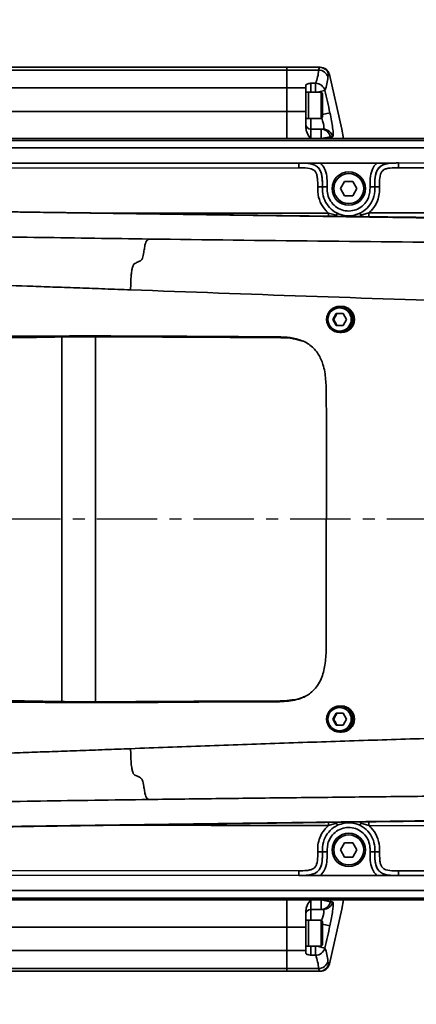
# Model space of a CAD drawing. Header units: millimetres. Extents: x 13873 to 18697, y 1443 to 6366.
# Tile 9 of 27: x 16309 to 16392, y 3284 to 3491. Entities that reach past the tile are written whole.
import ezdxf

# ---------------------------------------------------------------- set-up
doc = ezdxf.new("R2010")
doc.units = ezdxf.units.MM
doc.header["$PDSIZE"] = -1
doc.linetypes.add('CENTERX2', pattern=[20.32, 12.7, -2.54, 2.54, -2.54])
doc.styles.add('标准汉字', font='gbenor.shx', dxfattribs={"bigfont": 'gbcbig.shx'})
doc.dimstyles.new('ISO-25', dxfattribs={"dimscale": 5, "dimtxt": 3.5, "dimasz": 4.5, "dimexe": 3.5, "dimexo": 0.625, "dimtad": 1, "dimdec": 1, "dimdsep": 46, "dimtxsty": '标准汉字', "dimcen": 2.5, "dimclrd": 1, "dimclre": 1, "dimadec": 0, "dimazin": 0, "dimtfac": 1, "dimtdec": 1, "dimtmove": 1, "dimatfit": 3, "dimfxl": 1, "dimarcsym": 0})

# ---------------------------------------------------------------- blocks, each defined once
blk = doc.blocks.new('*D28')
at = {"color": 1, "lineweight": -2, "transparency": 16777216}
for p, q in [((16691.18, 3760.86), (16630.73, 3732.71)), ((15885.1, 3385.53), (16610.33, 3723.22))]:
    blk.add_line(p, q, dxfattribs=at)
at = {"color": 1, "transparency": 16777216}
blk.add_solid([(16629.15, 3736.11), (16632.31, 3729.32), (16610.33, 3723.22)], dxfattribs=at)
at = {"layer": 'Defpoints', "color": 0, "transparency": 16777216}
for p in [(16610.33, 3723.22), (15885.1, 3385.53)]:
    blk.add_point(p, dxfattribs=at)
at = {"color": 0, "transparency": 16777216, "insert": (16666.14, 3762.3), "char_height": 17.5, "attachment_point": 5, "rotation": 24.9678, "style": '标准汉字'}
blk.add_mtext('R800', dxfattribs=at)

msp = doc.modelspace()

# ---------------------------------------------------------------- linework, layer by layer
at = {"linetype": 'Continuous', "lineweight": 35}
for p, q in [((15790.1, 3480.53), (16365.1, 3480.53)), ((16365.1, 3479.95), (15790.1, 3479.95)), ((16371.92, 3480.53), (16365.1, 3480.53)), ((16365.1, 3480.53), (16365.1, 3479.95)), ((16371.77, 3479.95), (16365.1, 3479.95)), ((16365.1, 3479.95), (16365.1, 3476.18)), ((16371.77, 3479.95), (16371.92, 3480.53)), ((16371.92, 3480.53), (16372.08, 3480.53)), ((16373.86, 3479), (16373.71, 3478.44)), ((16374.02, 3479), (16373.86, 3479)), ((16369.1, 3476.18), (16369.1, 3476.84)), ((16370.1, 3477.18), (16371.14, 3477.18)), ((16370.1, 3477.18), (16370.1, 3475.28)), ((16371.14, 3475.28), (16371.14, 3477.18)), ((15790.1, 3476.18), (16365.1, 3476.18)), ((16365.1, 3476.18), (16365.1, 3471.24)), ((16369.1, 3476.18), (16365.1, 3476.18)), ((16369.1, 3471.24), (16369.1, 3476.18)), ((16369.6, 3475.28), (16369.1, 3475.28)), ((16372.3, 3475.28), (16369.6, 3475.28)), ((16369.6, 3473.58), (16369.6, 3475.28)), ((16369.6, 3475.28), (16369.6, 3469.78)), ((16371.49, 3475.28), (16373.08, 3475.65)), ((16372.6, 3474.98), (16372.3, 3475.28)), ((16372.3, 3473.58), (16372.3, 3475.28)), ((16372.6, 3474.98), (16372.6, 3473.47)), ((16369.6, 3469.78), (16369.6, 3473.58)), ((16372.3, 3469.78), (16372.3, 3473.58)), ((16372.6, 3473.47), (16372.6, 3470.08)), ((16365.1, 3471.24), (15960.86, 3471.24)), ((16369.1, 3471.24), (16365.1, 3471.24)), ((16365.1, 3471.24), (16365.1, 3465.53)), ((16369.1, 3467.77), (16369.1, 3471.24)), ((16372.6, 3470.62), (16374.14, 3470.96)), ((16369.1, 3469.78), (16369.6, 3469.78)), ((16369.6, 3469.78), (16372.3, 3469.78)), ((16370.1, 3469.78), (16370.1, 3467.53)), ((16372.3, 3469.78), (16372.6, 3470.08)), ((16370.1, 3467.53), (16370.1, 3465.53)), ((16370.1, 3467.53), (16372.31, 3467.53)), ((16372.31, 3465.53), (16372.31, 3467.53)), ((16372.31, 3467.53), (16372.76, 3467.53)), ((16205.1, 3465.53), (16745.1, 3465.53)), ((16745.1, 3465.14), (16205.1, 3465.14)), ((16372.31, 3465.53), (16374.25, 3465.93)), ((16374.71, 3465.93), (16374.25, 3465.93)), ((16374.25, 3465.93), (16374.34, 3465.53)), ((16205.1, 3463.58), (16745.1, 3463.58)), ((16228.3, 3460.32), (16525.56, 3460.5)), ((16240.69, 3460.32), (16367.57, 3460.4)), ((16367.57, 3459.4), (16367.57, 3460.4)), ((16367.57, 3460.4), (16367.57, 3460.4)), ((16372.08, 3460.41), (16384.06, 3460.41)), ((16388.57, 3460.41), (16518.13, 3460.49)), ((16388.57, 3460.42), (16388.57, 3460.41)), ((16388.57, 3459.41), (16388.57, 3460.41)), ((16367.57, 3459.4), (16240.69, 3459.32)), ((16518.13, 3459.49), (16388.57, 3459.41)), ((16376.36, 3455.03), (16377.23, 3456.53)), ((16377.23, 3456.53), (16378.96, 3456.53)), ((16378.96, 3456.53), (16379.83, 3455.03)), ((16371.57, 3455.4), (16372.57, 3455.4)), ((16372.57, 3455.4), (16373.57, 3455.4)), ((16377.23, 3453.53), (16376.36, 3455.03)), ((16379.83, 3455.03), (16378.96, 3453.53)), ((16383.57, 3455.42), (16382.57, 3455.42)), ((16384.57, 3455.41), (16383.57, 3455.41)), ((16378.96, 3453.53), (16377.23, 3453.53)), ((16491.41, 3447.49), (16249.32, 3450.91)), ((16373.83, 3449.9), (16375.55, 3449.42)), ((16373.83, 3449.9), (16373.83, 3449.22)), ((16380.61, 3449.43), (16382.33, 3449.91)), ((16382.33, 3449.91), (16491.41, 3450.02)), ((16382.33, 3449.91), (16382.33, 3449.11)), ((16375.55, 3449.42), (16375.74, 3449.84)), ((16380.61, 3449.43), (16380.41, 3449.84)), ((16376.49, 3430.28), (16376.21, 3430.28)), ((16376.55, 3430.28), (16376.49, 3430.28)), ((16374.75, 3427.53), (16375.46, 3428.78)), ((16375.46, 3426.28), (16374.75, 3427.53)), ((16374.93, 3427.53), (16374.75, 3427.53)), ((16375.46, 3428.78), (16376.9, 3428.78)), ((16376.9, 3428.78), (16377.62, 3427.53)), ((16377.62, 3427.53), (16376.9, 3426.28)), ((16376.9, 3426.28), (16375.46, 3426.28)), ((16317.79, 3347.21), (16317.79, 3423.86)), ((16324.83, 3347.16), (16324.83, 3423.89)), ((16376.21, 3424.78), (16376.49, 3424.78)), ((16376.49, 3424.78), (16376.55, 3424.78)), ((16374.75, 3343.53), (16375.46, 3344.78)), ((16375.46, 3344.78), (16376.9, 3344.78)), ((16376.49, 3346.28), (16376.21, 3346.28)), ((16376.55, 3346.28), (16376.49, 3346.28)), ((16376.9, 3344.78), (16377.62, 3343.53)), ((16375.46, 3342.28), (16374.75, 3343.53)), ((16374.93, 3343.53), (16374.75, 3343.53)), ((16376.9, 3342.28), (16375.46, 3342.28)), ((16377.62, 3343.53), (16376.9, 3342.28)), ((16376.21, 3340.78), (16376.49, 3340.78)), ((16376.49, 3340.78), (16376.55, 3340.78)), ((16249.32, 3320.15), (16491.41, 3323.57)), ((16373.83, 3321.16), (16373.83, 3321.84)), ((16375.55, 3321.64), (16373.83, 3321.16)), ((16375.74, 3321.22), (16375.55, 3321.64)), ((16380.41, 3321.22), (16380.61, 3321.63)), ((16382.33, 3321.16), (16380.61, 3321.63)), ((16382.33, 3321.16), (16382.33, 3321.95)), ((16376.36, 3316.03), (16377.23, 3317.53)), ((16377.23, 3317.53), (16378.96, 3317.53)), ((16378.96, 3317.53), (16379.83, 3316.03)), ((16372.57, 3315.66), (16371.57, 3315.66)), ((16373.57, 3315.66), (16372.57, 3315.66)), ((16377.23, 3314.53), (16376.36, 3316.03)), ((16379.83, 3316.03), (16378.96, 3314.53)), ((16382.57, 3315.65), (16383.57, 3315.65)), ((16383.57, 3315.65), (16384.57, 3315.65)), ((16378.96, 3314.53), (16377.23, 3314.53)), ((16240.69, 3311.74), (16367.57, 3311.66)), ((16367.57, 3310.66), (16367.57, 3311.66)), ((16388.57, 3311.65), (16518.13, 3311.57)), ((16388.57, 3310.65), (16388.57, 3311.65)), ((16525.56, 3310.56), (16228.3, 3310.74)), ((16367.57, 3310.66), (16240.69, 3310.74)), ((16367.57, 3310.66), (16367.57, 3310.66)), ((16384.06, 3310.65), (16372.08, 3310.66)), ((16518.13, 3310.57), (16388.57, 3310.65)), ((16388.57, 3310.65), (16388.57, 3310.65)), ((16745.1, 3307.48), (16205.1, 3307.48)), ((16205.1, 3305.92), (16745.1, 3305.92)), ((16745.1, 3305.53), (16205.1, 3305.53)), ((16365.1, 3305.53), (16365.1, 3299.82)), ((16370.1, 3305.53), (16370.1, 3303.53)), ((16372.31, 3305.53), (16374.25, 3305.13)), ((16372.31, 3303.53), (16372.31, 3305.53)), ((16374.34, 3305.53), (16374.25, 3305.13)), ((16374.25, 3305.13), (16374.71, 3305.13)), ((16369.1, 3299.82), (16369.1, 3303.29)), ((16372.31, 3303.53), (16370.1, 3303.53)), ((16370.1, 3303.53), (16370.1, 3301.28)), ((16372.76, 3303.53), (16372.31, 3303.53)), ((16369.6, 3301.28), (16369.1, 3301.28)), ((16372.3, 3301.28), (16369.6, 3301.28)), ((16369.6, 3299.58), (16369.6, 3301.28)), ((16369.6, 3301.28), (16369.6, 3295.78)), ((16372.6, 3300.98), (16372.3, 3301.28)), ((16372.3, 3299.58), (16372.3, 3301.28)), ((16372.6, 3300.98), (16372.6, 3299.47)), ((15960.86, 3299.82), (16365.1, 3299.82)), ((16369.1, 3299.82), (16365.1, 3299.82)), ((16365.1, 3299.82), (16365.1, 3294.88)), ((16369.1, 3294.88), (16369.1, 3299.82)), ((16369.6, 3295.78), (16369.6, 3299.58)), ((16372.3, 3295.78), (16372.3, 3299.58)), ((16374.14, 3300.1), (16372.6, 3300.44)), ((16372.6, 3299.47), (16372.6, 3296.08)), ((16365.1, 3294.88), (15790.1, 3294.88)), ((16369.1, 3294.88), (16365.1, 3294.88)), ((16365.1, 3294.88), (16365.1, 3291.11)), ((16369.1, 3295.78), (16369.6, 3295.78)), ((16369.1, 3294.23), (16369.1, 3294.88)), ((16369.6, 3295.78), (16372.3, 3295.78)), ((16370.1, 3295.78), (16370.1, 3293.89)), ((16371.14, 3293.89), (16371.14, 3295.78)), ((16373.08, 3295.41), (16371.49, 3295.78)), ((16372.3, 3295.78), (16372.6, 3296.08)), ((16371.14, 3293.89), (16370.1, 3293.89)), ((16373.71, 3292.62), (16373.86, 3292.06)), ((15790.1, 3291.11), (16365.1, 3291.11)), ((16365.1, 3290.53), (15790.1, 3290.53)), ((16371.77, 3291.11), (16365.1, 3291.11)), ((16365.1, 3291.11), (16365.1, 3290.53)), ((16371.92, 3290.53), (16365.1, 3290.53)), ((16371.92, 3290.53), (16371.77, 3291.11)), ((16372.08, 3290.53), (16371.92, 3290.53)), ((16373.86, 3292.06), (16374.02, 3292.06))]:
    msp.add_line(p, q, dxfattribs=at)
at = {"color": 4, "linetype": 'CENTERX2'}
msp.add_line((16764.57, 3385.53), (15653.73, 3385.53), dxfattribs=at)
at = {"linetype": 'Continuous', "lineweight": 35, "flags": 128}
for points in [[(16377.01, 3465.53), (16376.61, 3467.49), (16374.02, 3479)], [(16328.39, 3449.84), (16342.62, 3449.86), (16373.83, 3449.9)], [(16373.83, 3321.16), (16349.14, 3321.19), (16328.81, 3321.22)], [(16491.41, 3321.05), (16418.74, 3321.11), (16382.33, 3321.16)], [(16374.02, 3292.06), (16376.61, 3303.57), (16377.01, 3305.53)]]:
    msp.add_lwpolyline(points, dxfattribs=at)
at = {"linetype": 'Continuous', "lineweight": 35}
for centre, radius in [((16378.1, 3455.03), 3.5), ((16378.1, 3455.03), 3.15), ((16376.2, 3427.53), 2.75), ((16376.17, 3427.53), 2.45), ((16376.2, 3343.53), 2.75), ((16376.17, 3343.53), 2.45), ((16378.1, 3316.03), 3.5), ((16378.1, 3316.03), 3.15)]:
    msp.add_circle(centre, radius, dxfattribs=at)
at = {"color": 4}
msp.add_arc((15885.1, 3385.53), 800, 225, 135, dxfattribs=at)
at = {"linetype": 'Continuous', "lineweight": 35}
for centre, radius, start, end in [((16362.12, 3480.68), 9.68, 338.7773, 355.6693), ((16371.77, 3477.95), 2, 14.1019, 90.1143), ((16371.92, 3478.53), 2, 13.4982, 89.9917), ((16372.08, 3478.53), 2, 13.5131, 90), ((16371.13, 3475.16), 2.01, 14.0248, 89.5908), ((16364.01, 3479.17), 9.73, 338.7773, 355.6693), ((15985.1, 3385.53), 398.31, 12.3845, 13.0765), ((16370.1, 3468.53), 1, 180, 270), ((16372.3, 3465.54), 1.99, 11.3558, 89.8548), ((16372.75, 3465.54), 1.99, 11.3963, 89.8795), ((16377.45, 3449.71), 1.92, 188.6752, 195.5392), ((16378.84, 3449.69), 1.79, 342.209, 351.6345), ((16376.49, 3427.54), 2.74, 359.8291, 89.8562), ((16376.48, 3427.53), 2.75, 270.2296, 89.7704), ((16376.54, 3427.53), 2.75, 270.2296, 89.7704), ((16376.49, 3427.52), 2.74, 270.1168, 0.198), ((16376.49, 3343.54), 2.74, 359.8291, 89.8562), ((16376.48, 3343.53), 2.75, 270.2296, 89.7704), ((16376.54, 3343.53), 2.75, 270.2296, 89.7704), ((16376.49, 3343.52), 2.74, 270.1168, 0.198), ((16377.45, 3321.35), 1.93, 164.5231, 171.3204), ((16378.83, 3321.37), 1.8, 8.3699, 17.7334), ((16372.3, 3305.52), 1.99, 270.1452, 348.6442), ((16372.75, 3305.52), 1.99, 270.1205, 348.6037), ((16370.1, 3302.53), 1, 90, 180), ((15985.1, 3385.53), 398.31, 346.9235, 347.6155), ((16371.13, 3295.9), 2.01, 270.4092, 345.9752), ((16364.01, 3291.89), 9.73, 4.3307, 21.2227), ((16362.12, 3290.38), 9.68, 4.3307, 21.2227), ((16371.77, 3293.11), 2, 269.8857, 345.8981), ((16371.92, 3292.53), 2, 270.0083, 346.5018), ((16372.08, 3292.53), 2, 270, 346.4869)]:
    msp.add_arc(centre, radius, start, end, dxfattribs=at)
for points, knots in [([(16369.1, 3476.84), (16369.12, 3476.87), (16369.21, 3476.99), (16369.71, 3477.09), (16370.05, 3477.17), (16370.09, 3477.18), (16370.1, 3477.18)], [0, 0, 0, 0, 0.283116, 0.90121, 0.996395, 1, 1, 1, 1]), ([(16374.14, 3470.96), (16374.26, 3470.39), (16374.5, 3469.26), (16374.73, 3467.75), (16374.85, 3466.62), (16374.83, 3466.02), (16374.74, 3465.96), (16374.71, 3465.93)], [0, 0, 0, 0, 0.217729, 0.435644, 0.648979, 0.857556, 1, 1, 1, 1]), ([(16372.76, 3467.53), (16372.79, 3467.55), (16372.88, 3467.58), (16372.9, 3467.94), (16372.78, 3468.62), (16372.6, 3469.33), (16372.44, 3469.8), (16372.4, 3469.93)], [0, 0, 0, 0, 0.163571, 0.401734, 0.646176, 0.899123, 1, 1, 1, 1]), ([(16370.1, 3465.53), (16370.09, 3465.53), (16370.05, 3465.6), (16369.71, 3466.08), (16369.21, 3466.79), (16369.12, 3467.53), (16369.1, 3467.77)], [0, 0, 0, 0, 0.003605, 0.09879, 0.716884, 1, 1, 1, 1]), ([(16367.57, 3460.4), (16367.57, 3460.4), (16367.65, 3460.4), (16368.01, 3460.4), (16368.95, 3460.4), (16370.33, 3460.4), (16371.5, 3460.4), (16372.08, 3460.41)], [0, 0, 0, 0, 0.002405, 0.048433, 0.232714, 0.619074, 1, 1, 1, 1]), ([(16367.57, 3460.4), (16367.9, 3460.4), (16368.89, 3460.4), (16370.22, 3460.3), (16371.36, 3459.77), (16371.99, 3459.11), (16372.36, 3458.24), (16372.57, 3456.99), (16372.57, 3456.02), (16372.57, 3455.4)], [0, 0, 0, 0, 0.117673, 0.349027, 0.457496, 0.55437, 0.662983, 0.781934, 1, 1, 1, 1]), ([(16372.57, 3455.4), (16372.57, 3455.93), (16372.57, 3456.98), (16372.37, 3458.38), (16371.77, 3459.43), (16370.86, 3460.07), (16369.57, 3460.37), (16368.43, 3460.4), (16367.73, 3460.4), (16367.57, 3460.4)], [0, 0, 0, 0, 0.184248, 0.372085, 0.486627, 0.599528, 0.752863, 0.943379, 1, 1, 1, 1]), ([(16372.08, 3460.41), (16372.21, 3460.29), (16372.67, 3459.88), (16373.28, 3458.81), (16373.57, 3457.19), (16373.57, 3456.01), (16373.57, 3455.4)], [0, 0, 0, 0, 0.094086, 0.342375, 0.663456, 1, 1, 1, 1]), ([(16382.57, 3455.42), (16382.57, 3456), (16382.57, 3457.18), (16382.85, 3458.8), (16383.47, 3459.89), (16383.93, 3460.3), (16384.06, 3460.41)], [0, 0, 0, 0, 0.325244, 0.6575598, 0.906099, 1, 1, 1, 1]), ([(16383.57, 3455.41), (16383.57, 3455.74), (16383.57, 3456.73), (16383.67, 3458.05), (16384.21, 3459.2), (16384.87, 3459.83), (16385.73, 3460.2), (16386.99, 3460.42), (16387.95, 3460.42), (16388.57, 3460.41)], [0, 0, 0, 0, 0.115841, 0.348448, 0.457176, 0.554196, 0.662817, 0.782001, 1, 1, 1, 1]), ([(16388.57, 3460.42), (16387.87, 3460.42), (16386.73, 3460.42), (16385.28, 3460.08), (16384.37, 3459.44), (16383.78, 3458.4), (16383.57, 3457.01), (16383.57, 3455.96), (16383.57, 3455.42)], [0, 0, 0, 0, 0.246887, 0.400396, 0.513383, 0.628018, 0.809313, 1, 1, 1, 1]), ([(16384.06, 3460.41), (16384.49, 3460.41), (16385.41, 3460.41), (16386.58, 3460.41), (16387.51, 3460.41), (16388.04, 3460.41), (16388.31, 3460.42), (16388.44, 3460.42), (16388.5, 3460.42), (16388.53, 3460.42), (16388.54, 3460.42), (16388.56, 3460.42), (16388.56, 3460.42), (16388.57, 3460.42)], [0, 0, 0, 0, 0.286713, 0.599923, 0.803703, 0.90211, 0.951337, 0.975781, 0.986685, 0.992138, 0.994866, 0.997593, 1, 1, 1, 1]), ([(16371.57, 3455.4), (16371.57, 3455.99), (16371.58, 3456.85), (16371.41, 3457.91), (16371.16, 3458.53), (16370.75, 3458.95), (16369.89, 3459.33), (16368.78, 3459.4), (16367.89, 3459.4), (16367.57, 3459.4)], [0, 0, 0, 0, 0.251705, 0.37103, 0.461056, 0.530356, 0.618077, 0.860159, 1, 1, 1, 1]), ([(16388.57, 3459.41), (16387.98, 3459.42), (16387.12, 3459.42), (16386.06, 3459.25), (16385.45, 3459), (16385.02, 3458.59), (16384.64, 3457.72), (16384.57, 3456.62), (16384.57, 3455.73), (16384.57, 3455.41)], [0, 0, 0, 0, 0.251626, 0.37116, 0.461169, 0.530604, 0.618623, 0.862269, 1, 1, 1, 1]), ([(16373.83, 3449.9), (16373.66, 3450.06), (16372.95, 3450.71), (16372.01, 3452.16), (16371.56, 3453.96), (16371.57, 3455.04), (16371.57, 3455.4)], [0, 0, 0, 0, 0.115044, 0.470047, 0.82505, 1, 1, 1, 1]), ([(16372.57, 3455.4), (16372.57, 3455.07), (16372.55, 3454.12), (16372.94, 3452.57), (16373.97, 3451), (16375.04, 3450.18), (16375.67, 3449.87), (16375.74, 3449.84)], [0, 0, 0, 0, 0.147207, 0.419217, 0.691226, 0.963236, 1, 1, 1, 1]), ([(16373.57, 3455.4), (16373.57, 3455.11), (16373.55, 3454.31), (16373.85, 3453.02), (16374.69, 3451.73), (16375.9, 3450.78), (16377.36, 3450.29), (16378.9, 3450.31), (16380.35, 3450.84), (16381.53, 3451.82), (16382.28, 3453.02), (16382.56, 3454.27), (16382.57, 3455.03), (16382.57, 3455.42)], [0, 0, 0, 0, 0.057513, 0.156615, 0.255717, 0.354819, 0.453921, 0.553023, 0.652125, 0.751227, 0.850329, 0.924824, 1, 1, 1, 1]), ([(16380.41, 3449.84), (16380.56, 3449.92), (16381.26, 3450.27), (16382.34, 3451.2), (16383.38, 3452.92), (16383.58, 3454.43), (16383.57, 3455.29), (16383.57, 3455.41)], [0, 0, 0, 0, 0.072956, 0.345217, 0.617477, 0.944676, 1, 1, 1, 1]), ([(16384.57, 3455.41), (16384.57, 3454.93), (16384.58, 3453.93), (16384.13, 3452.25), (16383.34, 3450.87), (16382.57, 3450.14), (16382.33, 3449.91)], [0, 0, 0, 0, 0.237767, 0.482979, 0.837799, 1, 1, 1, 1]), ([(16336.1, 3444.43), (16332.3, 3444.48), (16324.68, 3444.59), (16313.29, 3444.76), (16302.9, 3444.93), (16293.56, 3445.12), (16285.34, 3445.33), (16277.55, 3445.6), (16271.18, 3445.89), (16266.11, 3446.19), (16262.24, 3446.48), (16258.34, 3446.84), (16254.65, 3447.29), (16249.72, 3447.99), (16244.18, 3448.9), (16240.09, 3449.64), (16238.04, 3450.02)], [0, 0, 0, 0, 0.080062, 0.160166, 0.240353, 0.30062, 0.361134, 0.422111, 0.483733, 0.525259, 0.567186, 0.609517, 0.673814, 0.738855, 0.869308, 1, 1, 1, 1]), ([(16422.03, 3448.63), (16422.03, 3448.63), (16422.05, 3448.63), (16422, 3448.64), (16421.87, 3448.64), (16421.54, 3448.65), (16420.69, 3448.66), (16419.06, 3448.68), (16416.19, 3448.71), (16412.6, 3448.75), (16408.76, 3448.8), (16405.58, 3448.83), (16402.93, 3448.87), (16400.32, 3448.9), (16397.24, 3448.93), (16393.04, 3448.99), (16387.59, 3449.05), (16380.8, 3449.14), (16372.84, 3449.24), (16363.72, 3449.36), (16353.45, 3449.5), (16342.01, 3449.65), (16329.41, 3449.83), (16315.66, 3450.02), (16300.74, 3450.23), (16284.67, 3450.47), (16267.43, 3450.73), (16255.56, 3450.91), (16249.43, 3451)], [0, 0, 0, 0, 0.0000092, 0.0015162, 0.0030978, 0.004895, 0.0094812, 0.0194942, 0.0336717, 0.0594426, 0.0816892, 0.1000504, 0.1145348, 0.1275425, 0.1451648, 0.1677049, 0.2002182, 0.2394273, 0.285333, 0.3379362, 0.3972379, 0.4632389, 0.5359402, 0.6153432, 0.701449, 0.7942592, 0.8937755, 1, 1, 1, 1]), ([(16525.13, 3448.61), (16524.68, 3447.95), (16524.17, 3447.2), (16523.61, 3446.38), (16523.45, 3446.15), (16523.28, 3445.93), (16523.11, 3445.7), (16522.95, 3445.49), (16522.8, 3445.31), (16522.58, 3445.07), (16522.28, 3444.78), (16521.79, 3444.43), (16521, 3444.08), (16519.78, 3443.8), (16518.13, 3443.58), (16516.44, 3443.42), (16514.18, 3443.27), (16511.73, 3443.17), (16509.46, 3443.1), (16507.52, 3443.06), (16505.38, 3443.02), (16502.33, 3442.98), (16498.38, 3442.96), (16491.97, 3442.95), (16483.93, 3442.98), (16474.37, 3443.05), (16464.81, 3443.12), (16455.25, 3443.2), (16444.71, 3443.28), (16433.12, 3443.38), (16420.27, 3443.5), (16399.7, 3443.7), (16371.53, 3443.99), (16347.92, 3444.28), (16336.1, 3444.43)], [0, 0, 0, 0, 0.16141, 0.1794978, 0.1977511, 0.2162743, 0.2348618, 0.2518886, 0.2662601, 0.2797977, 0.3081118, 0.3363331, 0.3645478, 0.3926928, 0.4067029, 0.4206307, 0.434391, 0.447934, 0.4545829, 0.4615263, 0.4691691, 0.4766556, 0.4915756, 0.5064482, 0.536292, 0.5661756, 0.5960715, 0.6259724, 0.6558603, 0.6949725, 0.7347885, 0.776686, 0.888321, 1, 1, 1, 1]), ([(16375.74, 3449.84), (16375.75, 3449.84), (16376.21, 3449.62), (16377.25, 3449.31), (16378.9, 3449.28), (16379.92, 3449.66), (16380.41, 3449.84)], [0, 0, 0, 0, 0.001759, 0.319978, 0.675676, 1, 1, 1, 1]), ([(16332.24, 3433.75), (16332.25, 3434.27), (16332.27, 3435.17), (16332.32, 3436.34), (16332.39, 3437.16), (16332.49, 3437.91), (16332.65, 3438.69), (16332.89, 3439.12), (16333.16, 3439.32), (16333.49, 3439.46), (16333.82, 3439.61), (16334.13, 3439.76), (16334.46, 3439.94), (16334.74, 3440.28), (16334.97, 3441.37), (16335.17, 3442.7), (16335.35, 3443.55), (16335.57, 3444.06), (16335.82, 3444.31), (16336, 3444.39), (16336.1, 3444.43)], [0, 0, 0, 0, 0.039519, 0.068835, 0.092566, 0.113033, 0.14834, 0.207026, 0.281933, 0.377742, 0.459756, 0.537577, 0.618036, 0.685436, 0.755713, 0.794824, 0.840404, 0.879145, 0.930503, 1, 1, 1, 1]), ([(16332.24, 3433.75), (16330.45, 3433.82), (16326.86, 3433.95), (16321.5, 3434.16), (16316.37, 3434.33), (16310.06, 3434.54), (16302.42, 3434.86), (16284.1, 3435.76), (16267.71, 3436.58), (16253.23, 3437.3), (16249.8, 3437.47), (16246.38, 3437.64), (16242.96, 3437.82), (16239.58, 3437.99), (16236.72, 3438.15), (16234.92, 3438.27), (16233.94, 3438.35), (16232.36, 3438.52), (16229.57, 3438.85), (16225.5, 3439.36), (16222.46, 3439.77), (16220.94, 3439.98)], [0, 0, 0, 0, 0.030032, 0.059896, 0.089654, 0.12007, 0.181598, 0.243254, 0.489905, 0.513027, 0.536152, 0.559282, 0.582425, 0.605617, 0.629024, 0.644964, 0.661048, 0.677147, 0.741649, 0.870787, 1, 1, 1, 1]), ([(16545.22, 3427.82), (16544.76, 3427.82), (16544.24, 3427.82), (16543.63, 3427.82), (16543.46, 3427.81), (16543.29, 3427.81), (16543.11, 3427.81), (16542.9, 3427.81), (16542.67, 3427.81), (16542.35, 3427.8), (16541.93, 3427.8), (16541.36, 3427.8), (16540.59, 3427.81), (16539.46, 3427.82), (16537.86, 3427.85), (16535.72, 3427.89), (16533.27, 3427.94), (16530, 3428), (16526.24, 3428.08), (16522.47, 3428.16), (16519.08, 3428.24), (16515.06, 3428.33), (16510.25, 3428.44), (16503.47, 3428.6), (16495.37, 3428.79), (16486.05, 3429.03), (16476.74, 3429.26), (16467.44, 3429.5), (16458.14, 3429.75), (16447.07, 3430.05), (16434.3, 3430.4), (16420.06, 3430.81), (16398.37, 3431.46), (16369.16, 3432.39), (16344.55, 3433.3), (16332.24, 3433.75)], [0, 0, 0, 0, 0.132848, 0.147788, 0.16258, 0.177131, 0.19163, 0.207552, 0.225839, 0.244807, 0.274172, 0.30366, 0.333114, 0.362544, 0.391913, 0.410193, 0.428369, 0.446343, 0.46405, 0.475749, 0.48627, 0.496563, 0.511873, 0.527117, 0.552577, 0.578043, 0.603517, 0.628997, 0.654479, 0.679975, 0.720067, 0.75953, 0.79718, 0.898582, 1, 1, 1, 1]), ([(16375.64, 3428.78), (16375.52, 3428.56), (16375.29, 3428.14), (16375.04, 3427.72), (16374.93, 3427.53)], [0, 0, 0, 0, 0.534625, 1, 1, 1, 1]), ([(16374.93, 3427.53), (16375.06, 3427.31), (16375.31, 3426.89), (16375.54, 3426.47), (16375.64, 3426.28)], [0, 0, 0, 0, 0.534625, 1, 1, 1, 1]), ([(16228.19, 3406.53), (16228.53, 3406.91), (16229.23, 3407.71), (16230.29, 3409.69), (16231.46, 3412.15), (16232.6, 3415.01), (16233.92, 3417.71), (16235.93, 3419.71), (16238.79, 3421.56), (16242.86, 3423.49), (16249.74, 3424.98), (16258.34, 3425.3), (16268.68, 3425.12), (16278.98, 3424.48), (16287.84, 3424.1), (16295.03, 3424.03), (16300.63, 3423.99), (16306.35, 3423.98), (16312.32, 3423.99), (16318.32, 3424.05), (16324.4, 3424.07), (16330.3, 3424.04), (16339.5, 3423.99), (16349.33, 3423.98), (16358.08, 3423.87), (16362.47, 3423.92), (16365.11, 3423.85), (16367.69, 3423.4), (16370.05, 3422.27), (16371.77, 3420.37), (16372.86, 3417.85), (16373.32, 3414.92), (16373.48, 3403.16), (16373.38, 3385.35), (16373.3, 3367.51), (16373.39, 3358.2), (16373.19, 3354.97), (16372.45, 3351.89), (16370.82, 3349.41), (16368.69, 3348.05), (16366.72, 3347.49), (16364.28, 3347.16), (16361.1, 3347.11), (16353.35, 3347.2), (16344.92, 3347.09), (16335.77, 3347.04), (16329.82, 3347), (16323.93, 3346.99), (16317.89, 3347.02), (16311.93, 3347.07), (16305.99, 3347.09), (16300.28, 3347.07), (16294.68, 3347.03), (16282.35, 3346.84), (16270.14, 3346.77), (16258.39, 3346.36), (16253.72, 3346.17), (16249.05, 3346.32), (16244.95, 3347.01), (16241.43, 3348.22), (16238.58, 3349.62), (16236.16, 3351.17), (16234.45, 3352.87), (16233.38, 3354.62), (16232.45, 3356.61), (16231.49, 3358.75), (16230.48, 3361.03), (16229.45, 3362.93), (16228.66, 3364.14), (16228.22, 3364.47), (16228.13, 3364.53)], [0, 0, 0, 0, 0.0108959, 0.0226147, 0.0343197, 0.0471471, 0.0599284, 0.0673422, 0.0747842, 0.0891643, 0.1035387, 0.1319653, 0.1604446, 0.188984, 0.2174926, 0.233372, 0.2493278, 0.2652333, 0.2810182, 0.2967537, 0.310112, 0.3235737, 0.3370455, 0.3728805, 0.3907978, 0.3968335, 0.4028629, 0.4088269, 0.4146063, 0.4204167, 0.4258542, 0.4331141, 0.4404144, 0.5058165, 0.5540406, 0.5615932, 0.5691237, 0.5759689, 0.5829002, 0.588816, 0.5928051, 0.5968061, 0.6056421, 0.6144899, 0.6497536, 0.66328, 0.6768518, 0.690323, 0.7037115, 0.7194351, 0.7352016, 0.7510731, 0.7669883, 0.782837, 0.854343, 0.8672353, 0.8801604, 0.8930124, 0.9058047, 0.914383, 0.9229825, 0.9315292, 0.9387915, 0.946139, 0.9534869, 0.9640678, 0.974645, 0.985907, 0.9971975, 1, 1, 1, 1]), ([(16231.04, 3406.53), (16231.19, 3406.66), (16231.72, 3407.1), (16232.62, 3408.6), (16233.8, 3410.97), (16235, 3413.76), (16236.17, 3416.55), (16237.56, 3418.88), (16239.28, 3420.58), (16241.89, 3422.15), (16245.68, 3423.65), (16250.14, 3424.61), (16255.22, 3424.94), (16260.33, 3424.81), (16265.44, 3424.47), (16277.09, 3424.01), (16291.14, 3424.01), (16304.94, 3423.65), (16311.88, 3423.75), (16316.2, 3423.84), (16320.9, 3423.9), (16325.91, 3423.9), (16331.01, 3423.88), (16339.47, 3423.83), (16348.74, 3423.8), (16357.99, 3423.73), (16363.02, 3423.74), (16366.24, 3423.62), (16367.7, 3423.15), (16368.35, 3422.94)], [0, 0, 0, 0, 0.012181, 0.042084, 0.071919, 0.105749, 0.13943, 0.153729, 0.168008, 0.191516, 0.21509, 0.249776, 0.284585, 0.319693, 0.354928, 0.389973, 0.559757, 0.64465, 0.673245, 0.701821, 0.730152, 0.758997, 0.787975, 0.816966, 0.902741, 0.945628, 0.97402, 0.988491, 1, 1, 1, 1]), ([(16368.82, 3348.31), (16368.68, 3348.23), (16368.01, 3347.83), (16366.58, 3347.59), (16363.93, 3347.29), (16360.44, 3347.29), (16351.9, 3347.33), (16343.08, 3347.24), (16333.96, 3347.2), (16328.83, 3347.17), (16323.75, 3347.15), (16318.82, 3347.18), (16314.26, 3347.26), (16305.69, 3347.43), (16293.02, 3347.28), (16276.32, 3346.82), (16263.71, 3346.72), (16255.33, 3346.49), (16251.13, 3346.49), (16246.93, 3347.07), (16242.79, 3348.45), (16239.52, 3350.24), (16237.48, 3352.27), (16236.12, 3354.67), (16234.94, 3357.45), (16233.71, 3360.25), (16232.56, 3362.62), (16231.62, 3364.09), (16231.1, 3364.45), (16230.99, 3364.53)], [0, 0, 0, 0, 0.0026807, 0.0132814, 0.0239156, 0.0480231, 0.0721443, 0.1684813, 0.1973837, 0.2263885, 0.2551654, 0.2837556, 0.3126557, 0.3416446, 0.4563892, 0.5711629, 0.685858, 0.7145482, 0.7432179, 0.7719543, 0.8011544, 0.8302675, 0.846259, 0.8622964, 0.894331, 0.9265338, 0.9586942, 0.9909783, 1, 1, 1, 1]), ([(16375.64, 3344.78), (16375.52, 3344.56), (16375.29, 3344.14), (16375.04, 3343.72), (16374.93, 3343.53)], [0, 0, 0, 0, 0.534625, 1, 1, 1, 1]), ([(16332.24, 3337.31), (16337.46, 3337.51), (16347.9, 3337.9), (16363.56, 3338.45), (16379.24, 3338.98), (16394.91, 3339.48), (16410.61, 3339.96), (16424.35, 3340.37), (16436.13, 3340.7), (16445.92, 3340.98), (16455.7, 3341.25), (16465.49, 3341.51), (16475.28, 3341.76), (16485.07, 3342.01), (16494.88, 3342.26), (16503.31, 3342.46), (16510.25, 3342.62), (16515.06, 3342.73), (16519.08, 3342.83), (16522.47, 3342.9), (16526.24, 3342.98), (16530, 3343.06), (16533.27, 3343.13), (16535.72, 3343.17), (16537.86, 3343.21), (16539.46, 3343.24), (16540.59, 3343.25), (16541.36, 3343.26), (16541.93, 3343.26), (16542.43, 3343.25), (16542.84, 3343.25), (16543.21, 3343.25), (16543.52, 3343.24), (16543.82, 3343.24), (16544.4, 3343.24), (16544.86, 3343.24), (16545.22, 3343.24)], [0, 0, 0, 0, 0.043028, 0.086055, 0.129062, 0.172119, 0.215058, 0.258316, 0.285213, 0.312037, 0.33886, 0.365676, 0.392488, 0.419296, 0.446095, 0.472884, 0.488129, 0.503439, 0.513732, 0.524252, 0.535952, 0.553659, 0.571633, 0.589808, 0.608089, 0.637457, 0.666888, 0.696341, 0.725829, 0.755193, 0.788626, 0.8166, 0.842508, 0.86906, 0.895741, 1, 1, 1, 1]), ([(16374.93, 3343.53), (16375.06, 3343.31), (16375.31, 3342.89), (16375.54, 3342.47), (16375.64, 3342.28)], [0, 0, 0, 0, 0.534625, 1, 1, 1, 1]), ([(16220.94, 3331.09), (16222.46, 3331.29), (16225.51, 3331.7), (16229.04, 3332.15), (16231.41, 3332.43), (16232.42, 3332.55), (16233.52, 3332.67), (16234.66, 3332.77), (16236.46, 3332.9), (16239.63, 3333.08), (16244.48, 3333.32), (16250.55, 3333.63), (16260.61, 3334.13), (16274.6, 3334.79), (16288.12, 3335.49), (16297.23, 3335.95), (16301.94, 3336.17), (16306.66, 3336.37), (16311.4, 3336.56), (16316.24, 3336.72), (16321.45, 3336.9), (16326.86, 3337.11), (16330.45, 3337.24), (16332.24, 3337.31)], [0, 0, 0, 0, 0.129212, 0.258349, 0.282548, 0.306738, 0.330906, 0.355023, 0.370963, 0.386625, 0.427864, 0.468986, 0.510094, 0.630946, 0.751809, 0.783464, 0.815111, 0.846741, 0.878294, 0.909543, 0.9401, 0.969966, 1, 1, 1, 1]), ([(16332.24, 3337.31), (16332.25, 3336.8), (16332.27, 3335.93), (16332.32, 3334.8), (16332.38, 3333.98), (16332.48, 3333.2), (16332.65, 3332.38), (16332.89, 3331.94), (16333.16, 3331.74), (16333.49, 3331.6), (16333.82, 3331.46), (16334.13, 3331.3), (16334.46, 3331.12), (16334.74, 3330.78), (16334.97, 3329.69), (16335.17, 3328.37), (16335.35, 3327.51), (16335.57, 3327), (16335.82, 3326.75), (16336, 3326.67), (16336.1, 3326.63)], [0, 0, 0, 0, 0.038817, 0.066573, 0.089739, 0.110543, 0.147512, 0.20743, 0.281987, 0.377937, 0.459861, 0.537684, 0.618129, 0.685506, 0.75577, 0.794872, 0.84044, 0.879173, 0.930519, 1, 1, 1, 1]), ([(16336.1, 3326.63), (16341.11, 3326.7), (16351.12, 3326.83), (16366.18, 3327), (16381.25, 3327.17), (16396.34, 3327.33), (16411.41, 3327.48), (16424.64, 3327.6), (16436.02, 3327.7), (16445.59, 3327.78), (16455.16, 3327.86), (16464.74, 3327.94), (16474.33, 3328.01), (16483.91, 3328.08), (16491.97, 3328.11), (16498.38, 3328.1), (16502.33, 3328.08), (16505.38, 3328.04), (16507.52, 3328), (16509.46, 3327.96), (16511.73, 3327.89), (16514.18, 3327.79), (16516.44, 3327.64), (16518.13, 3327.49), (16519.78, 3327.26), (16521, 3326.98), (16521.79, 3326.63), (16522.28, 3326.28), (16522.63, 3325.94), (16522.93, 3325.59), (16523.21, 3325.23), (16523.5, 3324.83), (16523.78, 3324.43), (16524.32, 3323.63), (16524.77, 3322.97), (16525.13, 3322.45)], [0, 0, 0, 0, 0.047389, 0.094764, 0.14215, 0.189467, 0.236911, 0.283969, 0.313823, 0.343815, 0.373768, 0.403734, 0.433695, 0.463644, 0.493553, 0.508426, 0.523346, 0.530832, 0.538475, 0.545418, 0.552067, 0.56561, 0.57937, 0.593298, 0.607308, 0.635453, 0.663668, 0.691889, 0.720203, 0.744784, 0.775554, 0.80858, 0.840886, 0.873038, 1, 1, 1, 1]), ([(16238.04, 3321.04), (16240.09, 3321.42), (16244.18, 3322.16), (16249.72, 3323.07), (16254.65, 3323.77), (16258.34, 3324.22), (16262.24, 3324.58), (16266.11, 3324.87), (16271.18, 3325.17), (16277.55, 3325.46), (16285.34, 3325.74), (16293.56, 3325.94), (16302.9, 3326.13), (16313.29, 3326.3), (16324.68, 3326.48), (16332.3, 3326.58), (16336.1, 3326.63)], [0, 0, 0, 0, 0.130692, 0.261145, 0.326186, 0.390483, 0.432814, 0.474741, 0.516267, 0.577889, 0.638866, 0.69938, 0.759647, 0.839834, 0.919938, 1, 1, 1, 1]), ([(16249.43, 3320.06), (16255.15, 3320.14), (16266.25, 3320.31), (16282.39, 3320.55), (16297.5, 3320.77), (16311.58, 3320.98), (16324.55, 3321.16), (16336.43, 3321.33), (16347.24, 3321.47), (16357.06, 3321.61), (16366.35, 3321.73), (16375.17, 3321.85), (16383.58, 3321.96), (16391.18, 3322.05), (16397.4, 3322.13), (16402.69, 3322.19), (16407.5, 3322.25), (16411.85, 3322.3), (16415.5, 3322.34), (16418.08, 3322.37), (16420.08, 3322.4), (16421.43, 3322.41), (16422.17, 3322.42), (16422.55, 3322.43), (16422.72, 3322.44), (16422.8, 3322.44), (16422.79, 3322.45), (16422.79, 3322.45)], [0, 0, 0, 0, 0.098502, 0.191072, 0.277709, 0.358415, 0.43319, 0.500857, 0.562804, 0.619033, 0.669701, 0.722472, 0.770616, 0.814136, 0.853036, 0.87751, 0.904909, 0.935585, 0.952158, 0.967755, 0.979941, 0.986988, 0.992493, 0.994819, 0.996977, 0.999088, 1, 1, 1, 1]), ([(16380.41, 3321.22), (16380.41, 3321.22), (16379.94, 3321.44), (16378.91, 3321.75), (16377.26, 3321.78), (16376.23, 3321.4), (16375.74, 3321.22)], [0, 0, 0, 0, 0.001759, 0.31998, 0.67568, 1, 1, 1, 1]), ([(16371.57, 3315.66), (16371.57, 3316.14), (16371.57, 3317.13), (16372.01, 3318.8), (16372.8, 3320.19), (16373.58, 3320.93), (16373.83, 3321.16)], [0, 0, 0, 0, 0.235846, 0.479031, 0.833732, 1, 1, 1, 1]), ([(16375.74, 3321.22), (16375.59, 3321.15), (16374.89, 3320.79), (16373.8, 3319.86), (16372.77, 3318.15), (16372.56, 3316.65), (16372.57, 3315.79), (16372.57, 3315.66)], [0, 0, 0, 0, 0.076241, 0.348449, 0.620656, 0.940818, 1, 1, 1, 1]), ([(16382.57, 3315.65), (16382.58, 3315.94), (16382.59, 3316.73), (16382.3, 3318.03), (16381.47, 3319.32), (16380.25, 3320.27), (16378.8, 3320.77), (16377.26, 3320.75), (16375.81, 3320.23), (16374.62, 3319.25), (16373.87, 3318.05), (16373.59, 3316.8), (16373.58, 3316.04), (16373.57, 3315.66)], [0, 0, 0, 0, 0.05745, 0.156552, 0.255655, 0.354757, 0.45386, 0.552963, 0.652065, 0.751168, 0.85027, 0.924797, 1, 1, 1, 1]), ([(16383.57, 3315.65), (16383.58, 3315.99), (16383.59, 3316.94), (16383.2, 3318.5), (16382.16, 3320.07), (16381.1, 3320.88), (16380.48, 3321.18), (16380.41, 3321.22)], [0, 0, 0, 0, 0.1504263, 0.4224607, 0.6944951, 0.9665295, 1, 1, 1, 1]), ([(16382.33, 3321.16), (16382.49, 3321), (16383.19, 3320.35), (16384.13, 3318.91), (16384.59, 3317.11), (16384.58, 3316.01), (16384.57, 3315.65)], [0, 0, 0, 0, 0.110951, 0.466071, 0.821191, 1, 1, 1, 1]), ([(16367.57, 3311.66), (16368.16, 3311.66), (16369.02, 3311.65), (16370.08, 3311.82), (16370.69, 3312.07), (16371.12, 3312.48), (16371.5, 3313.34), (16371.57, 3314.45), (16371.57, 3315.33), (16371.57, 3315.66)], [0, 0, 0, 0, 0.251705, 0.3710299, 0.4610565, 0.5303563, 0.6180769, 0.860159, 1, 1, 1, 1]), ([(16372.57, 3315.66), (16372.57, 3315.32), (16372.57, 3314.33), (16372.47, 3313.01), (16371.93, 3311.86), (16371.27, 3311.23), (16370.41, 3310.87), (16369.15, 3310.66), (16368.19, 3310.66), (16367.57, 3310.66)], [0, 0, 0, 0, 0.117673, 0.349027, 0.457496, 0.55437, 0.662983, 0.781934, 1, 1, 1, 1]), ([(16367.57, 3310.66), (16368.27, 3310.66), (16369.41, 3310.65), (16370.86, 3310.99), (16371.77, 3311.63), (16372.36, 3312.67), (16372.57, 3314.06), (16372.57, 3315.12), (16372.57, 3315.66)], [0, 0, 0, 0, 0.247076, 0.400415, 0.513319, 0.627863, 0.808706, 1, 1, 1, 1]), ([(16373.57, 3315.66), (16373.57, 3315.07), (16373.57, 3313.89), (16373.29, 3312.26), (16372.67, 3311.18), (16372.21, 3310.77), (16372.08, 3310.66)], [0, 0, 0, 0, 0.3252581, 0.6576022, 0.9059081, 1, 1, 1, 1]), ([(16384.06, 3310.65), (16383.93, 3310.76), (16383.47, 3311.17), (16382.86, 3312.24), (16382.57, 3313.86), (16382.57, 3315.04), (16382.57, 3315.65)], [0, 0, 0, 0, 0.093895, 0.342417, 0.663497, 1, 1, 1, 1]), ([(16388.57, 3310.65), (16388.24, 3310.65), (16387.25, 3310.65), (16385.93, 3310.75), (16384.78, 3311.28), (16384.15, 3311.95), (16383.78, 3312.81), (16383.57, 3314.06), (16383.57, 3315.03), (16383.57, 3315.65)], [0, 0, 0, 0, 0.115841, 0.348448, 0.457176, 0.554196, 0.662817, 0.782001, 1, 1, 1, 1]), ([(16383.57, 3315.65), (16383.57, 3315.12), (16383.57, 3314.07), (16383.77, 3312.68), (16384.37, 3311.62), (16385.28, 3310.98), (16386.57, 3310.68), (16387.71, 3310.65), (16388.41, 3310.65), (16388.57, 3310.65)], [0, 0, 0, 0, 0.1841756, 0.371933, 0.4865649, 0.599549, 0.7530542, 0.9442603, 1, 1, 1, 1]), ([(16384.57, 3315.65), (16384.57, 3315.06), (16384.57, 3314.2), (16384.74, 3313.14), (16384.99, 3312.53), (16385.39, 3312.1), (16386.26, 3311.71), (16387.37, 3311.65), (16388.25, 3311.65), (16388.57, 3311.65)], [0, 0, 0, 0, 0.251626, 0.37116, 0.461169, 0.530604, 0.618623, 0.86227, 1, 1, 1, 1]), ([(16372.08, 3310.66), (16371.65, 3310.66), (16370.73, 3310.66), (16369.56, 3310.66), (16368.63, 3310.66), (16368.1, 3310.66), (16367.83, 3310.66), (16367.7, 3310.66), (16367.64, 3310.66), (16367.61, 3310.66), (16367.59, 3310.66), (16367.58, 3310.66), (16367.57, 3310.66), (16367.57, 3310.66)], [0, 0, 0, 0, 0.286684, 0.599887, 0.803655, 0.902083, 0.951323, 0.975774, 0.986682, 0.992138, 0.994866, 0.997594, 1, 1, 1, 1]), ([(16388.57, 3310.65), (16388.56, 3310.65), (16388.49, 3310.65), (16388.13, 3310.65), (16387.19, 3310.65), (16385.81, 3310.65), (16384.64, 3310.65), (16384.06, 3310.65)], [0, 0, 0, 0, 0.002407, 0.048399, 0.232543, 0.618991, 1, 1, 1, 1]), ([(16369.1, 3303.29), (16369.12, 3303.53), (16369.21, 3304.27), (16369.71, 3304.98), (16370.05, 3305.46), (16370.09, 3305.53), (16370.1, 3305.53)], [0, 0, 0, 0, 0.283116, 0.90121, 0.996395, 1, 1, 1, 1]), ([(16374.71, 3305.13), (16374.75, 3305.08), (16374.85, 3304.97), (16374.83, 3304.15), (16374.68, 3302.93), (16374.44, 3301.51), (16374.23, 3300.54), (16374.14, 3300.1)], [0, 0, 0, 0, 0.208112, 0.416287, 0.623477, 0.832884, 1, 1, 1, 1]), ([(16372.41, 3301.16), (16372.43, 3301.21), (16372.55, 3301.57), (16372.73, 3302.21), (16372.88, 3302.94), (16372.9, 3303.44), (16372.8, 3303.5), (16372.76, 3303.53)], [0, 0, 0, 0, 0.034898, 0.280654, 0.520428, 0.759746, 1, 1, 1, 1]), ([(16370.1, 3293.89), (16370.09, 3293.89), (16370.05, 3293.9), (16369.71, 3293.97), (16369.21, 3294.08), (16369.12, 3294.19), (16369.1, 3294.23)], [0, 0, 0, 0, 0.0036049, 0.0987897, 0.7168836, 1, 1, 1, 1])]:
    msp.add_open_spline(points, degree=3, knots=knots, dxfattribs=at)

# ---------------------------------------------------------------- dimensions: what is measured, and where the dimension line sits
dim = msp.add_radius_dim(center=(15885.1, 3385.53), mpoint=(16610.33, 3723.22), dimstyle='ISO-25')
dim.commit()
dim.dimension.update_dxf_attribs({"geometry": '*D28', "text_midpoint": (16666.14, 3762.3)})

doc.saveas('drawing.dxf')
